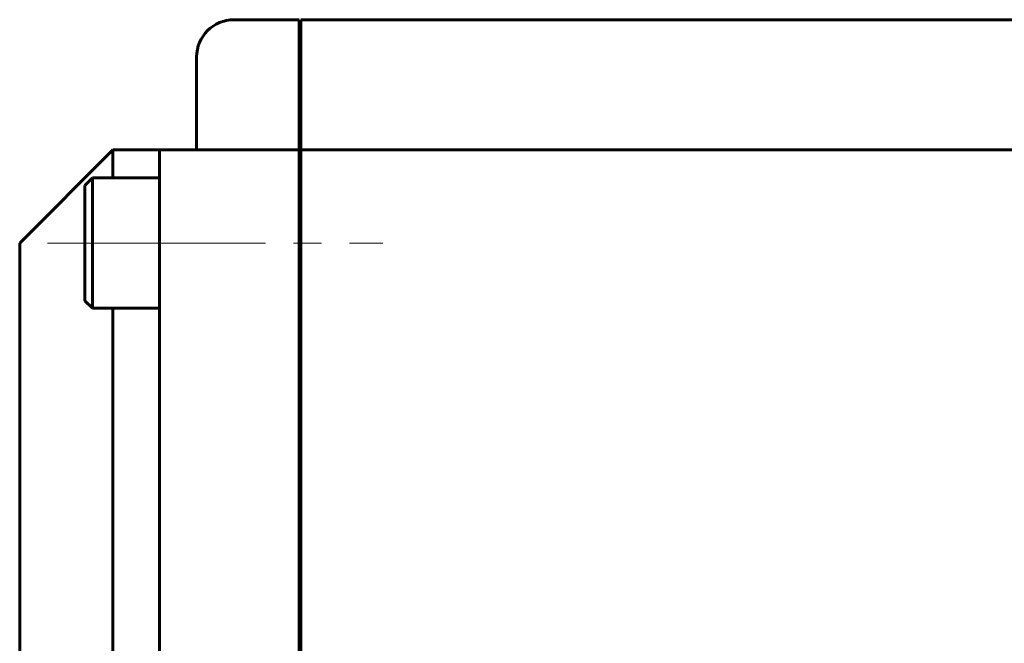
# Model space of a CAD drawing. Header units: millimetres. Extents: x -86 to 204, y -54 to 55.
# Tile 2 of 14: x -84 to -31, y 0 to 34. Entities that reach past the tile are written whole.
import ezdxf

# ---------------------------------------------------------------- set-up
doc = ezdxf.new("R2010")
doc.units = ezdxf.units.MM
doc.linetypes.add('K5LT_AXLED', pattern=[12, 7.5, -1.5, 1.5, -1.5])
doc.linetypes.add('K5LT_BASIC', pattern=[0])
doc.layers.add('Системный слой (1)', color=7, linetype='Continuous', true_color=0x6c6c6c)

# ---------------------------------------------------------------- blocks, each defined once
blk = doc.blocks.new('U2')
at = {"layer": 'Системный слой (1)', "color": 150, "linetype": 'K5LT_BASIC', "lineweight": 60, "true_color": 0x0080ff}
for p, q in [((-79, 25.5), (-79, 27)), ((-79, -9), (-79, 18.5))]:
    blk.add_line(p, q, dxfattribs=at)
blk = doc.blocks.new('U19')
at = {"layer": 'Системный слой (1)', "color": 150, "linetype": 'K5LT_BASIC', "lineweight": 60, "true_color": 0x0080ff}
blk.add_line((-84, -9), (-84, 22), dxfattribs=at)

msp = doc.modelspace()

# ---------------------------------------------------------------- linework, layer by layer
at = {"layer": 'Системный слой (1)', "color": 150, "linetype": 'K5LT_BASIC', "lineweight": 60, "true_color": 0x0080ff}
for p, q in [((-69, 34), (-72.5, 34)), ((-69, 34), (-69, 32)), ((68.9, 34), (-68.9, 34)), ((-68.9, 34), (-68.9, 32)), ((-74.5, 29), (-74.5, 32)), ((-69, 32), (-69, 29)), ((-68.9, 32), (-68.9, 29)), ((-74.5, 27), (-74.5, 29)), ((-69, 29), (-69, 27)), ((-68.9, 29), (-68.9, 27)), ((-79, 27), (-84, 22)), ((-76.5, 27), (-79, 27)), ((-76.5, 25), (-76.5, 27)), ((-69, 27), (-76.5, 27)), ((-69, 27), (-69, 25)), ((68.9, 27), (-68.9, 27)), ((-68.9, 27), (-68.9, 25)), ((-80.1, 25.5), (-80.5, 25.1)), ((-80.1, 25.5), (-76.5, 25.5)), ((-80.1, 25.5), (-80.1, 18.5)), ((-80.5, 25.1), (-80.5, 18.9)), ((-76.5, -9), (-76.5, 25)), ((-69, 25), (-69, -5)), ((-68.9, 25), (-68.9, -5)), ((-68.9, 24), (-69, 24)), ((-68.9, 20), (-69, 20)), ((-80.1, 18.5), (-80.5, 18.9)), ((-80.1, 18.5), (-76.5, 18.5)), ((-68.9, 8), (-69, 8))]:
    msp.add_line(p, q, dxfattribs=at)
at = {"layer": 'Системный слой (1)', "color": 30, "linetype": 'K5LT_AXLED', "lineweight": 18, "true_color": 0xff8000}
for p, q in [((-82.5, 22), (-74.5, 22)), ((-78.3, 22), (-64.5, 22))]:
    msp.add_line(p, q, dxfattribs=at)
at = {"layer": 'Системный слой (1)', "color": 150, "linetype": 'K5LT_BASIC', "lineweight": 60, "true_color": 0x0080ff}
msp.add_arc((-72.5, 32), 2, 90, 180, dxfattribs=at)

# ---------------------------------------------------------------- block references
at = {"layer": 'Системный слой (1)'}
for name in ['U2', 'U19']:
    msp.add_blockref(name, (0, 0), dxfattribs=at)

doc.saveas('drawing.dxf')
